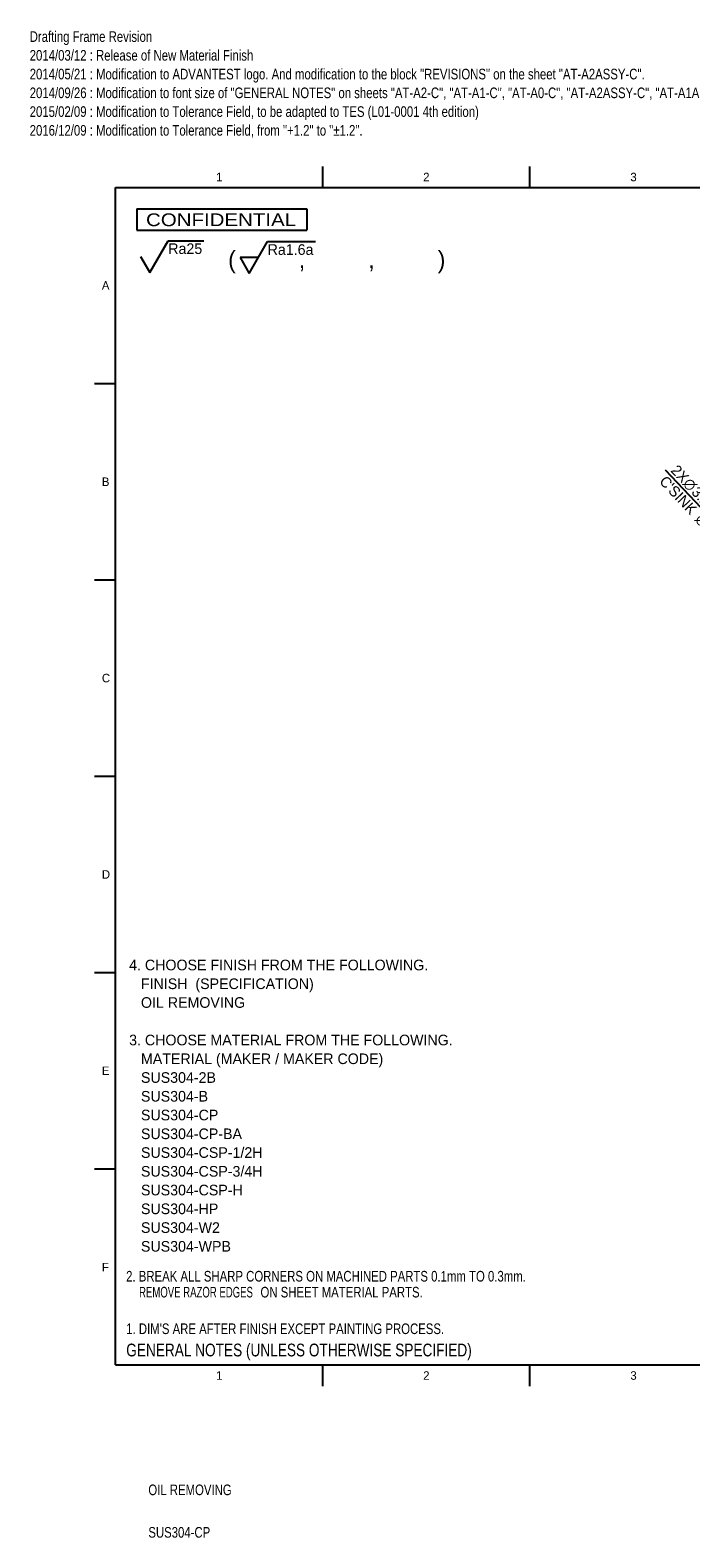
# Model space of a CAD drawing. Extents: x 0 to 415, y -31 to 324.
# Tile 1 of 4: x 0 to 155, y -31 to 324. Entities that reach past the tile are written whole.
import ezdxf
from ezdxf.enums import TextEntityAlignment as Align

# ---------------------------------------------------------------- set-up
doc = ezdxf.new("R2010")
doc.units = 0
for name, color, linetype in [('DEFAULT', 7, 'CONTINUOUS'), ('LAYER0$C$L0', 7, 'CONTINUOUS'), ('LAYER1$C$L1', 7, 'CONTINUOUS'), ('LAYER100$C$L100', 7, 'CONTINUOUS')]:
    doc.layers.add(name, color=color, linetype=linetype)
doc.styles.add('SEACAD_ARIAL_TTF', font='txt')
doc.styles.add('SEACAD_SOLID_EDGE_ANSI1_SY', font='semeca1.ttf')
doc.dimstyles.new('JIS', dxfattribs={"dimtxt": 2.5, "dimasz": 2.5, "dimexe": 1.25, "dimexo": 0.75, "dimgap": 1.25, "dimtad": 1, "dimlfac": 0.5, "dimtxsty": 'SEACAD_ARIAL_TTF', "dimsah": 1, "dimcen": 1.25, "dimazin": 3, "dimtfac": 1, "dimtmove": 0, "dimatfit": 3, "dimtolj": 1})

# ---------------------------------------------------------------- blocks, each defined once
blk = doc.blocks.new('SEANNOT_GROUP8')
at = {"layer": 'DEFAULT', "color": 7, "linetype": 'CONTINUOUS'}
for p, q in [((51.45, 266.8), (55.78, 274.3)), ((55.78, 274.3), (67.08, 274.3)), ((49.28, 270.55), (51.45, 266.8)), ((53.61, 270.55), (49.28, 270.55))]:
    blk.add_line(p, q, dxfattribs=at)
at = {"layer": 'DEFAULT', "color": 7, "linetype": 'CONTINUOUS', "style": 'SEACAD_ARIAL_TTF'}
blk.add_text('Ra1.6a', height=2.5, dxfattribs=at).set_placement((55.78, 273.68), align=Align.TOP_LEFT)
blk = doc.blocks.new('DMBLK96')
at = {"layer": 'DEFAULT', "color": 7, "linetype": 'CONTINUOUS'}
for p, q in [((176.26, 192.12), (149.45, 220.51)), ((184.09, 183.83), (176.26, 192.12))]:
    blk.add_line(p, q, dxfattribs=at)
for points in [[(174.85, 194.22), (176.26, 192.12), (174.24, 193.65)], [(182.68, 185.94), (180.66, 187.47), (182.07, 185.36)]]:
    blk.add_lwpolyline(points, dxfattribs=at)
for s, style, p in [('2X', 'SEACAD_ARIAL_TTF', (152.32, 222.02)), ("C'SINK ", 'SEACAD_ARIAL_TTF', (149.6, 219.44)), ('O', 'SEACAD_SOLID_EDGE_ANSI1_SY', (155.2, 218.97)), ('3.2', 'SEACAD_ARIAL_TTF', (157.16, 216.9)), ('O', 'SEACAD_SOLID_EDGE_ANSI1_SY', (158.03, 210.51)), (' THRU', 'SEACAD_ARIAL_TTF', (160.51, 213.35)), ('6 ', 'SEACAD_ARIAL_TTF', (159.99, 208.44)), ('`', 'SEACAD_SOLID_EDGE_ANSI1_SY', (162, 206.31)), ('0.5', 'SEACAD_ARIAL_TTF', (163.85, 204.35))]:
    blk.add_text(s, height=2.5, rotation=313.3649, dxfattribs=dict(at, style=style)).set_placement(p, align=Align.TOP_LEFT)
blk = doc.blocks.new('SEANNOT_GROUP9')
at = {"layer": 'DEFAULT', "color": 7, "linetype": 'CONTINUOUS'}
for p, q in [((28.06, 267.01), (32.39, 274.51)), ((32.39, 274.51), (40.76, 274.51)), ((25.89, 270.76), (28.06, 267.01))]:
    blk.add_line(p, q, dxfattribs=at)
at = {"layer": 'DEFAULT', "color": 7, "linetype": 'CONTINUOUS', "style": 'SEACAD_ARIAL_TTF'}
blk.add_text('Ra25', height=2.5, dxfattribs=at).set_placement((32.39, 273.89), align=Align.TOP_LEFT)

msp = doc.modelspace()

# ---------------------------------------------------------------- linework, layer by layer
at = {"layer": 'LAYER0$C$L0', "color": 7, "linetype": 'CONTINUOUS'}
for p, q in [((68.75, 287), (68.75, 292)), ((117.5, 287), (117.5, 292)), ((20, 10), (20, 287)), ((20, 287), (410, 287)), ((25, 277), (65, 277)), ((25, 277), (65, 277)), ((15, 240.9), (20, 240.9)), ((15, 194.7), (20, 194.7)), ((15, 148.5), (20, 148.5)), ((15, 102.3), (20, 102.3)), ((15, 56.1), (20, 56.1)), ((20, 10), (410, 10)), ((68.75, 5), (68.75, 10)), ((117.5, 5), (117.5, 10))]:
    msp.add_line(p, q, dxfattribs=at)
at = {"layer": 'LAYER1$C$L1', "color": 7, "linetype": 'CONTINUOUS'}
for p, q in [((25, 282), (25, 277)), ((25, 282), (65, 282)), ((25, 282), (25, 277)), ((65, 282), (65, 277))]:
    msp.add_line(p, q, dxfattribs=at)

# ---------------------------------------------------------------- block references
at = {"layer": 'DEFAULT'}
for name in ['SEANNOT_GROUP9', 'SEANNOT_GROUP8']:
    msp.add_blockref(name, (0, 0), dxfattribs=at)

# ---------------------------------------------------------------- texts
at = {"layer": 'DEFAULT', "color": 7, "linetype": 'CONTINUOUS', "style": 'SEACAD_ARIAL_TTF', "width": 0.8}
for s, p in [('Drafting Frame Revision', (-0.222, 323.796)), ('2014/03/12 : Release of New Material Finish', (-0.222, 319.383)), ('2014/05/21 : Modification to ADVANTEST logo. And modification to the block "REVISIONS" on the sheet "AT-A2ASSY-C".', (-0.222, 314.97)), ('2014/09/26 : Modification to font size of "GENERAL NOTES" on sheets "AT-A2-C", "AT-A1-C", "AT-A0-C", "AT-A2ASSY-C", "AT-A1ASSY-C", "AT-A0ASSY-C".', (-0.222, 310.557)), ('2015/02/09 : Modification to Tolerance Field, to be adapted to TES (L01-0001 4th edition)', (-0.222, 306.144)), ('2016/12/09 : Modification to Tolerance Field, from "+1.2" to "±1.2".', (-0.222, 301.731)), ('OIL REMOVING', (27.7, -18.152)), ('SUS304-CP', (27.7, -28.153))]:
    msp.add_text(s, height=2.5, dxfattribs=at).set_placement(p, align=Align.TOP_LEFT)
at = {"layer": 'DEFAULT', "color": 7, "linetype": 'CONTINUOUS', "style": 'SEACAD_ARIAL_TTF'}
for s, p in [('4. CHOOSE FINISH FROM THE FOLLOWING.^J', (23.178, 105.343)), ('   FINISH  (SPECIFICATION)^J', (23.178, 100.93)), ('   OIL REMOVING', (23.178, 96.517)), ('3. CHOOSE MATERIAL FROM THE FOLLOWING.^J', (23.178, 87.691)), ('   MATERIAL (MAKER / MAKER CODE)^J', (23.178, 83.278)), ('   SUS304-2B^J', (23.178, 78.865)), ('   SUS304-B^J', (23.178, 74.452)), ('   SUS304-CP^J', (23.178, 70.039)), ('   SUS304-CP-BA^J', (23.178, 65.626)), ('   SUS304-CSP-1/2H^J', (23.178, 61.212)), ('   SUS304-CSP-3/4H^J', (23.178, 56.799)), ('   SUS304-CSP-H^J', (23.178, 52.386)), ('   SUS304-HP^J', (23.178, 47.973)), ('   SUS304-W2^J', (23.178, 43.56)), ('   SUS304-WPB', (23.178, 39.147))]:
    msp.add_text(s, height=2.5, dxfattribs=at).set_placement(p, align=Align.TOP_LEFT)
at = {"layer": 'LAYER1$C$L1', "color": 7, "linetype": 'CONTINUOUS', "style": 'SEACAD_ARIAL_TTF'}
for s, height, p in [('1', 2, (43.642, 290.5)), ('2', 2, (92.392, 290.5)), ('3', 2, (141.142, 290.5)), ('(          ,          ,          )', 4, (46.484, 272.079)), ('A', 2, (16.767, 265)), ('B', 2, (16.767, 218.8)), ('C', 2, (16.767, 172.6)), ('D', 2, (16.767, 126.4)), ('E', 2, (16.767, 80.2)), ('F', 2, (16.767, 34)), ('1', 2, (43.642, 8.5)), ('2', 2, (92.392, 8.5)), ('3', 2, (141.142, 8.5))]:
    msp.add_text(s, height=height, dxfattribs=at).set_placement(p, align=Align.TOP_LEFT)
at = {"layer": 'LAYER1$C$L1', "color": 7, "linetype": 'CONTINUOUS', "style": 'SEACAD_ARIAL_TTF', "width": 1.2}
msp.add_text('  CONFIDENTIAL', height=3, dxfattribs=at).set_placement((24.488, 280.937), align=Align.TOP_LEFT)
at = {"layer": 'LAYER100$C$L100', "color": 7, "linetype": 'CONTINUOUS', "style": 'SEACAD_ARIAL_TTF'}
for s, height, width, p in [('2. BREAK ALL SHARP CORNERS ON MACHINED PARTS 0.1mm TO 0.3mm. ', 2.5, 0.8, (22.476, 32.111)), ('REMOVE RAZOR EDGES', 2.5, 0.674, (25.52, 28.361)), (' ON SHEET MATERIAL PARTS.', 2.5, 0.8, (53.346, 28.361)), ("1. DIM'S ARE AFTER FINISH EXCEPT PAINTING PROCESS.", 2.5, 0.8, (22.5, 19.75)), ("1. DIM'S ARE AFTER FINISH EXCEPT PAINTING PROCESS.", 2.5, 0.8, (22.5, 19.75)), ('GENERAL NOTES (UNLESS OTHERWISE SPECIFIED)', 2.99999, 0.8, (22.5, 15))]:
    msp.add_text(s, height=height, dxfattribs=dict(at, width=width)).set_placement(p, align=Align.TOP_LEFT)

# ---------------------------------------------------------------- dimensions: what is measured, and where the dimension line sits
at = {"layer": 'DEFAULT', "color": 7, "linetype": 'CONTINUOUS'}
dim = msp.add_diameter_dim_2p(p1=(180.657, 187.467), p2=(176.263, 192.119), text="\\A1;2X <> THRU\\PC'SINK %%C6 {\\Fsemeca1.ttf;`}0.5", dimstyle='JIS', dxfattribs=at)
dim.commit()
dim.dimension.update_dxf_attribs({"geometry": 'DMBLK96', "text_midpoint": (168.263, 200.59), "dimtype": 163})

doc.saveas('drawing.dxf')
